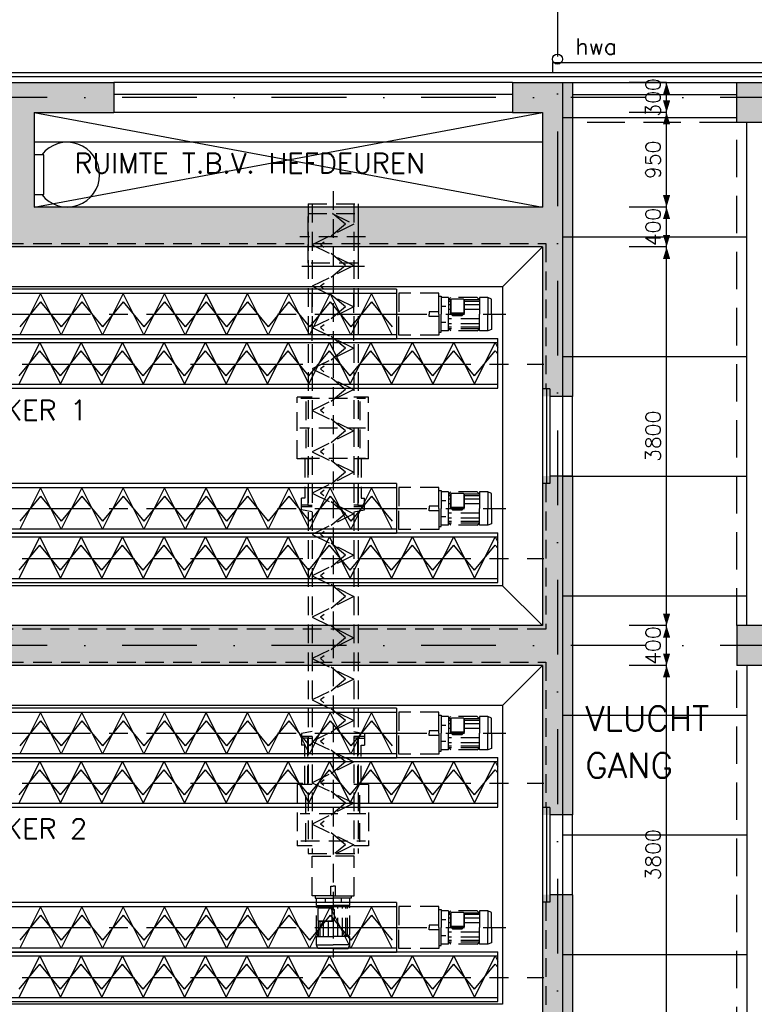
# Model space of a CAD drawing. Extents: x 10 to 84110, y 10 to 59410.
# Tile 14 of 16: x 55716 to 63084, y 31227 to 41107. Entities that reach past the tile are written whole.
import ezdxf
from ezdxf.enums import TextEntityAlignment as Align

# ---------------------------------------------------------------- set-up
doc = ezdxf.new("R2010")
doc.units = 0
doc.header["$LTSCALE"] = 60
doc.header["$MEASUREMENT"] = 0
for name, pattern in [('CENTER2', [28.125, 18.75, -3.125, 3.125, -3.125]), ('DASHDOT', [25, 12.5, -6.25, 0, -6.25]), ('HIDDEN', [9.375, 6.25, -3.125]), ('HIDDEN2', [4.6875, 3.125, -1.5625])]:
    doc.linetypes.add(name, pattern=pattern)
doc.layers.get('0').update_dxf_attribs({"linetype": 'CONTINUOUS'})
for name, color, linetype in [('BEKLEDINGBETON', 3, 'CONTINUOUS'), ('BETON', 8, 'CONTINUOUS'), ('CONSTR50', 1, 'CONTINUOUS'), ('KANAALPLAAT', 15, 'CONTINUOUS'), ('LAAG18', 3, 'CONTINUOUS'), ('LAAG25', 4, 'CONTINUOUS'), ('LAAG35', 7, 'CONTINUOUS'), ('MAAT15', 3, 'CONTINUOUS'), ('ME-CL', 8, 'CENTER2'), ('ME-HIDDEN', 8, 'HIDDEN2'), ('ME1', 8, 'CONTINUOUS'), ('ME1-HIDDEN', 8, 'HIDDEN2'), ('STRAMIEN', 3, 'DASHDOT'), ('TXT18', 3, 'CONTINUOUS')]:
    doc.layers.add(name, color=color, linetype=linetype)
doc.styles.add('ROMANS', font='romans')

# ---------------------------------------------------------------- blocks, each defined once
blk = doc.blocks.new('ZUDIMTUS')
at = {"color": 3}
blk.add_solid([(0, 0), (-800, -240), (-800, 240)], dxfattribs=at)

msp = doc.modelspace()

# ---------------------------------------------------------------- linework, layer by layer
at = {"layer": 'BEKLEDINGBETON', "linetype": 'HIDDEN2'}
for points in [[(50224.7, 37401.6), (50224.7, 38861.6), (60994.7, 38861.6), (60994.7, 37401.6)], [(60994.7, 36451.6), (60994.7, 34991.6), (50224.7, 34991.6), (50224.7, 36451.6)], [(50224.7, 33201.6), (50224.7, 34661.6), (60994.7, 34661.6), (60994.7, 33201.6)], [(60994.7, 32251.6), (60994.7, 30791.6), (50224.7, 30791.6), (50224.7, 32251.6)]]:
    msp.add_lwpolyline(points, dxfattribs=at)
at = {"layer": 'BETON'}
for points, const_width in [([(61109.7, 40476.6), (61109.7, 37326.6)], 300), ([(63109.7, 40076.6), (63109.7, 40476.6)], 400), ([(54559.7, 40326.6), (56659.7, 40326.6)], 300), ([(55609.7, 40176.6), (55609.7, 39226.6)], 500), ([(60659.7, 40326.6), (60959.7, 40326.6)], 300), ([(60959.7, 39026.6), (50259.7, 39026.6)], 400), ([(61109.7, 36526.6), (61109.7, 33126.6)], 300), ([(63109.7, 35026.6), (63109.7, 34626.6)], 400), ([(60959.7, 34826.6), (50259.7, 34826.6)], 400), ([(61109.7, 32326.6), (61109.7, 30426.6)], 300)]:
    msp.add_lwpolyline(points, dxfattribs=dict(at, const_width=const_width))
at = {"layer": 'CONSTR50'}
for p, q in [((54559.7, 40476.6), (56659.7, 40476.6)), ((56659.7, 40476.6), (56659.7, 40176.6)), ((60659.7, 40476.6), (60659.7, 40176.6)), ((60659.7, 40476.6), (61259.7, 40476.6)), ((61259.7, 40476.6), (61259.7, 37326.6)), ((62909.7, 40076.6), (62909.7, 40476.6)), ((62909.7, 40476.6), (63309.7, 40476.6)), ((55859.7, 40176.6), (55859.7, 39226.6)), ((55859.7, 40176.6), (56659.7, 40176.6)), ((60659.7, 40176.6), (60959.7, 40176.6)), ((60959.7, 40176.6), (60959.7, 39226.6)), ((63309.7, 40076.6), (62909.7, 40076.6)), ((60959.7, 39226.6), (55859.7, 39226.6)), ((60959.7, 38826.6), (50259.7, 38826.6)), ((60959.7, 38826.6), (60959.7, 35026.6)), ((61034.7, 37401.6), (60959.7, 37401.6)), ((60999.7, 37401.6), (60999.7, 36451.6)), ((61034.7, 37401.6), (61034.7, 36451.6)), ((61259.7, 37326.6), (61034.7, 37326.6)), ((61259.7, 36526.6), (61034.7, 36526.6)), ((61259.7, 36526.6), (61259.7, 33126.6)), ((61034.7, 36451.6), (60959.7, 36451.6)), ((60959.7, 35026.6), (50259.7, 35026.6)), ((62909.7, 35026.6), (62909.7, 34626.6)), ((63309.7, 35026.6), (62909.7, 35026.6)), ((60959.7, 34626.6), (50259.7, 34626.6)), ((60959.7, 34626.6), (60959.7, 30826.6)), ((63309.7, 34626.6), (62909.7, 34626.6)), ((61034.7, 33201.6), (60959.7, 33201.6)), ((60999.7, 33201.6), (60999.7, 32251.6)), ((61034.7, 33201.6), (61034.7, 32251.6)), ((61259.7, 33126.6), (61034.7, 33126.6)), ((61259.7, 32326.6), (61034.7, 32326.6)), ((61259.7, 32326.6), (61259.7, 30426.6)), ((61034.7, 32251.6), (60959.7, 32251.6))]:
    msp.add_line(p, q, dxfattribs=at)
at = {"layer": 'KANAALPLAAT'}
for p, q in [((61159.7, 40476.6), (61159.7, 18346.4)), ((61159.7, 40126.6), (62909.7, 40126.6)), ((63009.7, 35026.6), (63009.7, 40076.6)), ((61159.7, 38926.6), (63009.7, 38926.6)), ((61159.7, 37726.6), (63009.7, 37726.6)), ((61159.7, 36526.6), (63009.7, 36526.6)), ((61159.7, 35326.6), (63009.7, 35326.6)), ((63009.7, 34626.6), (63009.7, 24026.6)), ((61159.7, 34126.6), (63009.7, 34126.6)), ((61159.7, 32926.6), (63009.7, 32926.6)), ((61159.7, 31726.6), (63009.7, 31726.6))]:
    msp.add_line(p, q, dxfattribs=at)
at = {"layer": 'LAAG18'}
for p, q in [((61059.7, 40676.6), (65329.7, 40676.6)), ((42859.7, 40576.6), (63409.7, 40576.6)), ((42899.7, 40536.6), (63369.7, 40536.6)), ((61059.7, 40576.6), (65229.7, 40576.6)), ((55859.7, 40176.6), (60959.7, 39226.6)), ((55859.7, 39226.6), (60959.7, 40176.6)), ((60959.7, 39876.6), (55859.7, 39876.6))]:
    msp.add_line(p, q, dxfattribs=at)
at = {"layer": 'LAAG18', "linetype": 'HIDDEN'}
for p, q in [((62909.7, 40076.6), (61259.7, 40076.6)), ((62909.7, 35026.6), (62909.7, 40076.6)), ((62909.7, 30826.6), (62909.7, 34626.6))]:
    msp.add_line(p, q, dxfattribs=at)
at = {"layer": 'LAAG18'}
msp.add_circle((61109.7, 40711.6), 50, dxfattribs=at)
at = {"layer": 'LAAG25'}
for p, q in [((61059.7, 40676.6), (61059.7, 40576.6)), ((60659.7, 40176.6), (56659.7, 40176.6)), ((55959.7, 39751.6), (55859.7, 39751.6)), ((55959.7, 39351.6), (55959.7, 39751.6)), ((55859.7, 39351.6), (55959.7, 39351.6)), ((60959.7, 38826.6), (60559.7, 38426.6)), ((60559.7, 38426.6), (50659.7, 38426.6)), ((60559.7, 38426.6), (60559.7, 35426.6)), ((60559.7, 35426.6), (50659.7, 35426.6)), ((60559.7, 35426.6), (60959.7, 35026.6)), ((60959.7, 34626.6), (60559.7, 34226.6)), ((60559.7, 34226.6), (50659.7, 34226.6)), ((60559.7, 34226.6), (60559.7, 31226.6)), ((60559.7, 31226.6), (50659.7, 31226.6))]:
    msp.add_line(p, q, dxfattribs=at)
msp.add_arc((56193.3, 39551.6), 325, 217.97987, 142.02013, dxfattribs=at)
at = {"layer": 'LAAG35'}
for p, q in [((60659.7, 40476.6), (56659.7, 40476.6)), ((61259.7, 40476.6), (62909.7, 40476.6)), ((60659.7, 40356.6), (56659.7, 40356.6)), ((61259.7, 40356.6), (62909.7, 40356.6)), ((61259.7, 36526.6), (61259.7, 37326.6)), ((61259.7, 32326.6), (61259.7, 33126.6))]:
    msp.add_line(p, q, dxfattribs=at)
at = {"layer": 'MAAT15'}
for p, q in [((62204.5, 40476.6), (61829.5, 40476.6)), ((62204.5, 40176.6), (62204.5, 40476.6)), ((62204.5, 40176.6), (61829.5, 40176.6)), ((62204.5, 39226.6), (62204.5, 40176.6)), ((62204.5, 39226.6), (61829.5, 39226.6)), ((62204.5, 38826.6), (62204.5, 39226.6)), ((62204.5, 38826.6), (61829.5, 38826.6)), ((62204.5, 35026.6), (62204.5, 38826.6)), ((62204.5, 35026.6), (61829.5, 35026.6)), ((62204.5, 34626.6), (62204.5, 35026.6)), ((62204.5, 34626.6), (61829.5, 34626.6)), ((62204.5, 30826.6), (62204.5, 34626.6))]:
    msp.add_line(p, q, dxfattribs=at)
at = {"layer": 'ME-CL', "linetype": 'CENTER2'}
msp.add_line((58545.5, 38632.6), (59173.9, 38632.6), dxfattribs=at)
at = {"layer": 'ME-CL'}
for p, q in [((50239, 38151.6), (60591.9, 38151.6)), ((50679.9, 37651.6), (60972.9, 37651.6)), ((50239, 36201.6), (60591.9, 36201.6)), ((50679.9, 35701.6), (60972.9, 35701.6)), ((50239, 33947.1), (60591.9, 33947.1)), ((50679.9, 33447.1), (60972.9, 33447.1)), ((50239, 31997.1), (60591.9, 31997.1)), ((50679.9, 31497.1), (60972.9, 31497.1))]:
    msp.add_line(p, q, dxfattribs=at)
at = {"layer": 'ME-HIDDEN'}
for p, q in [((58859.7, 39387), (58859.7, 31696.5)), ((58609.7, 39258), (59109.7, 39258)), ((58609.7, 39258), (58609.7, 32739)), ((58651.2, 39258), (58651.2, 32739)), ((59068.2, 39258), (59068.2, 32739)), ((59109.7, 39258), (59109.7, 32739)), ((58851.3, 39163.3), (59068.2, 39055.8)), ((58985.1, 39055.8), (58854.6, 39163.3)), ((59068.2, 39055.8), (58651.2, 38847.3)), ((58985.1, 39055.8), (58734.2, 38847.3)), ((59184.7, 38928.7), (58524.7, 38928.7)), ((58651.2, 38847.3), (59068.2, 38640.6)), ((58985.1, 38640.6), (58734.2, 38847.3)), ((59068.2, 38640.6), (58651.2, 38432.2)), ((58985.1, 38640.6), (58734.2, 38432.2)), ((58651.2, 38432.2), (59068.2, 38225.5)), ((58651.2, 37883.3), (58651.2, 38383.3)), ((58985.1, 38225.5), (58734.2, 38432.2)), ((59068.2, 37883.3), (59068.2, 38383.3)), ((59068.2, 38225.5), (58651.2, 38017)), ((58985.1, 38225.5), (58734.2, 38017)), ((58651.2, 38017), (59068.2, 37810.3)), ((58985.1, 37810.3), (58734.2, 38017)), ((59068.2, 37810.3), (58651.2, 37601.9)), ((58985.1, 37810.3), (58734.2, 37601.9)), ((58651.2, 37601.9), (59068.2, 37395.2)), ((58985.1, 37395.2), (58734.2, 37601.9)), ((59068.2, 37395.2), (58651.2, 37186.7)), ((58985.1, 37395.2), (58734.2, 37186.7)), ((58649.4, 37317.6), (58499.4, 37317.6)), ((58499.4, 36701), (58499.4, 37317.6)), ((58534.7, 37308.7), (59184.7, 37308.7)), ((58586.9, 37274.7), (58586.9, 36774.7)), ((59216.1, 37317.6), (59066.1, 37317.6)), ((59128.6, 37274.7), (59128.6, 36774.7)), ((59216.1, 36701), (59216.1, 37317.6)), ((58651.2, 37186.7), (59068.2, 36980)), ((58985.1, 36980), (58734.2, 37186.7)), ((59184.7, 37008.7), (58524.7, 37008.7)), ((59068.2, 36980), (58651.2, 36771.6)), ((58985.1, 36980), (58734.2, 36771.6)), ((58651.2, 36771.6), (59068.2, 36564.9)), ((58985.1, 36564.9), (58734.2, 36771.6)), ((58607.8, 36701), (58499.4, 36701)), ((58534.7, 36708.7), (59184.7, 36708.7)), ((58575.8, 36701), (58575.8, 36305.1)), ((58649.4, 36701), (58607.8, 36701)), ((58607.8, 36701), (58607.8, 36235.7)), ((59107.8, 36701), (59066.1, 36701)), ((59107.8, 36701), (59107.8, 36235.7)), ((59216.1, 36701), (59107.8, 36701)), ((59139.7, 36701), (59139.7, 36305.1)), ((59068.2, 36564.9), (58651.2, 36356.4)), ((58985.1, 36564.9), (58734.2, 36356.4)), ((58575.8, 36305.1), (58541.1, 36305.1)), ((58541.1, 36188.5), (58541.1, 36305.1)), ((58651.2, 36356.4), (59068.2, 36149.7)), ((58985.1, 36149.7), (58734.2, 36356.4)), ((59139.7, 36305.1), (59174.4, 36305.1)), ((59174.4, 36188.5), (59174.4, 36305.1)), ((58607.8, 36235.7), (58541.1, 36235.7)), ((58649.4, 36217.6), (58541.1, 36217.6)), ((58649.4, 36167.2), (58541.1, 36188.5)), ((58607.8, 36235.7), (58649.4, 36235.7)), ((59107.8, 36235.7), (59066.1, 36235.7)), ((59174.4, 36217.6), (59066.1, 36217.6)), ((59066.1, 36167.2), (59174.4, 36188.5)), ((59107.8, 36235.7), (59174.4, 36235.7)), ((59068.2, 36149.7), (58651.2, 35941.3)), ((58985.1, 36149.7), (58734.2, 35941.3)), ((58651.2, 35941.3), (59068.2, 35734.6)), ((58985.1, 35734.6), (58734.2, 35941.3)), ((59068.2, 35734.6), (58651.2, 35526.1)), ((58985.1, 35734.6), (58734.2, 35526.1)), ((58651.2, 35526.1), (59068.2, 35319.4)), ((58985.1, 35319.4), (58734.2, 35526.1)), ((59068.2, 35319.4), (58651.2, 35111)), ((58985.1, 35319.4), (58734.2, 35111)), ((58651.2, 35111), (59068.2, 34904.3)), ((58985.1, 34904.3), (58734.2, 35111)), ((59068.2, 34904.3), (58651.2, 34695.8)), ((58985.1, 34904.3), (58734.2, 34695.8)), ((58651.2, 34695.8), (59068.2, 34489.1)), ((58985.1, 34489.1), (58734.2, 34695.8)), ((59068.2, 34489.1), (58651.2, 34280.7)), ((58985.1, 34489.1), (58734.2, 34280.7)), ((58651.2, 34280.7), (59068.2, 34074)), ((58985.1, 34074), (58734.2, 34280.7)), ((59068.2, 34074), (58651.2, 33865.5)), ((58985.1, 34074), (58734.2, 33865.5)), ((58649.4, 33965.7), (58541.1, 33944.4)), ((58541.1, 33944.4), (58541.1, 33827.8)), ((58649.4, 33915.3), (58541.1, 33915.3)), ((58607.8, 33897.2), (58541.1, 33897.2)), ((58607.8, 33431.9), (58607.8, 33897.2)), ((58607.8, 33897.2), (58649.4, 33897.2)), ((59066.1, 33965.7), (59174.4, 33944.4)), ((59174.4, 33915.3), (59066.1, 33915.3)), ((59107.8, 33897.2), (59066.1, 33897.2)), ((59107.8, 33431.9), (59107.8, 33897.2)), ((59107.8, 33897.2), (59174.4, 33897.2)), ((59174.4, 33944.4), (59174.4, 33827.8)), ((58575.8, 33827.8), (58541.1, 33827.8)), ((58575.8, 33431.9), (58575.8, 33827.8)), ((58651.2, 33865.5), (59068.2, 33658.8)), ((58985.1, 33658.8), (58734.2, 33865.5)), ((59139.7, 33431.9), (59139.7, 33827.8)), ((59139.7, 33827.8), (59174.4, 33827.8)), ((59068.2, 33658.8), (58651.2, 33450.4)), ((58985.1, 33658.8), (58734.2, 33450.4)), ((58499.4, 33431.9), (58499.4, 32815.3)), ((58607.8, 33431.9), (58499.4, 33431.9)), ((58649.4, 33431.9), (58607.8, 33431.9)), ((58651.2, 33450.4), (59068.2, 33243.7)), ((58985.1, 33243.7), (58734.2, 33450.4)), ((59107.8, 33431.9), (59066.1, 33431.9)), ((59216.1, 33431.9), (59107.8, 33431.9)), ((59216.1, 33431.9), (59216.1, 32815.3)), ((58586.9, 32858.2), (58586.9, 33358.2)), ((59128.6, 32858.2), (59128.6, 33358.2)), ((59068.2, 33243.7), (58651.2, 33035.2)), ((58985.1, 33243.7), (58734.2, 33035.2)), ((59189.7, 33136.5), (58529.7, 33136.5)), ((58651.2, 33035.2), (59068.2, 32828.5)), ((58985.1, 32828.5), (58734.2, 33035.2)), ((58649.4, 32815.3), (58499.4, 32815.3)), ((58534.7, 32866.6), (59184.7, 32866.6)), ((58985.1, 32828.5), (58877.4, 32739)), ((59068.2, 32828.5), (58889.1, 32739)), ((59216.1, 32815.3), (59066.1, 32815.3)), ((58609.7, 32739), (59109.7, 32739)), ((58648.9, 32314.4), (58648.9, 32714.4)), ((58648.9, 32714.4), (58859.7, 32714.4)), ((59070.5, 32714.4), (58859.7, 32714.4)), ((59070.5, 32314.4), (59070.5, 32714.4)), ((58679.7, 32314.4), (58648.9, 32314.4)), ((59039.7, 32314.4), (59070.5, 32314.4)), ((58691.7, 32217), (58859.7, 32217)), ((58691.7, 32194.5), (58714.1, 32217)), ((58714.1, 32194.3), (58714.1, 32217)), ((58730.6, 32195.4), (58730.6, 32217)), ((58764.3, 32195.4), (58764.3, 32217)), ((58778.9, 32290.4), (58778.9, 32243.3)), ((58813.6, 32195.4), (58813.6, 32217)), ((59027.7, 32217), (58859.7, 32217)), ((58905.8, 31907.7), (58905.8, 32217)), ((58940.5, 32290.4), (58940.5, 32243.3)), ((58955.1, 31907.7), (58955.1, 32217)), ((58988.8, 31907.7), (58988.8, 32217)), ((59005.3, 31907.7), (59005.3, 32217)), ((59027.7, 32194.5), (59005.3, 32217)), ((58691.7, 31930.1), (58691.7, 32194.5)), ((58715.3, 32195.4), (58705, 32185.2)), ((58705, 32185.2), (58705, 32071.6)), ((58849.9, 32191.4), (58711.3, 32191.4)), ((58852.5, 32195.4), (58715.3, 32195.4)), ((58849.9, 32065.4), (58849.9, 32191.4)), ((58852.5, 32195.4), (58874.9, 32173)), ((58874.9, 32083.8), (58874.9, 32173)), ((59027.7, 31930.1), (59027.7, 32194.5)), ((58715.3, 32061.3), (58705, 32071.6)), ((58711.3, 32065.4), (58849.9, 32065.4)), ((58714.1, 31907.7), (58714.1, 32062.5)), ((58715.3, 32061.3), (58852.5, 32061.3)), ((58730.6, 31907.7), (58730.6, 32061.3)), ((58764.3, 31907.7), (58764.3, 32061.3)), ((58813.6, 31907.7), (58813.6, 32061.3)), ((58852.5, 32061.3), (58874.9, 32083.8)), ((58691.7, 31930.1), (58714.1, 31907.7)), ((59027.7, 31930.1), (59005.3, 31907.7)), ((58691.7, 31907.7), (58859.7, 31907.7)), ((58691.7, 31823.3), (58859.7, 31823.3)), ((59027.7, 31907.7), (58859.7, 31907.7)), ((59027.7, 31823.3), (58859.7, 31823.3))]:
    msp.add_line(p, q, dxfattribs=at)
msp.add_lwpolyline([(58609.7, 38663.3), (58609.7, 39163.3), (59109.7, 39163.3), (59109.7, 38663.3)], close=True, dxfattribs=at)
for points in [[(58836.9, 32314.4), (58836.9, 32411.6), (58859.7, 32411.6)], [(58882.5, 32314.4), (58882.5, 32411.6), (58859.7, 32411.6)], [(58859.7, 32314.4), (58679.7, 32314.4), (58679.7, 32290.4), (58859.7, 32290.4)], [(58859.7, 32314.4), (59039.7, 32314.4), (59039.7, 32290.4), (58859.7, 32290.4)], [(58691.7, 32217), (58691.7, 32290.4)], [(59027.7, 32217), (59027.7, 32290.4)], [(58859.7, 31786.4), (58707.4, 31786.4), (58691.7, 31823.3), (58691.7, 31907.7)], [(58859.7, 31786.4), (59012, 31786.4), (59027.7, 31823.3), (59027.7, 31907.7)]]:
    msp.add_lwpolyline(points, dxfattribs=at)
at = {"layer": 'ME1'}
for p, q in [((59496, 38401.6), (50714, 38401.6)), ((59496, 38360.1), (50714, 38360.1)), ((55924.7, 38360.1), (55716.3, 37943.1)), ((56131.4, 37943.1), (55924.7, 38360.1)), ((56339.9, 38360.1), (56131.4, 37943.1)), ((56546.6, 37943.1), (56339.9, 38360.1)), ((56755, 38360.1), (56546.6, 37943.1)), ((56961.7, 37943.1), (56755, 38360.1)), ((57170.2, 38360.1), (56961.7, 37943.1)), ((57376.9, 37943.1), (57170.2, 38360.1)), ((57585.3, 38360.1), (57376.9, 37943.1)), ((57792, 37943.1), (57585.3, 38360.1)), ((58000.5, 38360.1), (57792, 37943.1)), ((58207.2, 37943.1), (58000.5, 38360.1)), ((58415.6, 38360.1), (58207.2, 37943.1)), ((58622.3, 37943.1), (58415.6, 38360.1)), ((58830.8, 38360.1), (58622.3, 37943.1)), ((59037.5, 37943.1), (58830.8, 38360.1)), ((59245.9, 38360.1), (59037.5, 37943.1)), ((59452.6, 37943.1), (59245.9, 38360.1)), ((59496, 38401.6), (59496, 37901.6)), ((55924.7, 38277), (55716.3, 38026.2)), ((55924.7, 38277), (56131.4, 38026.2)), ((56339.9, 38277), (56131.4, 38026.2)), ((56339.9, 38277), (56546.6, 38026.2)), ((56755, 38277), (56546.6, 38026.2)), ((56755, 38277), (56961.7, 38026.2)), ((57170.2, 38277), (56961.7, 38026.2)), ((57170.2, 38277), (57376.9, 38026.2)), ((57585.3, 38277), (57376.9, 38026.2)), ((57585.3, 38277), (57792, 38026.2)), ((58000.5, 38277), (57792, 38026.2)), ((58000.5, 38277), (58207.2, 38026.2)), ((58415.6, 38277), (58207.2, 38026.2)), ((58415.6, 38277), (58622.3, 38026.2)), ((58830.8, 38277), (58622.3, 38026.2)), ((58830.8, 38277), (59037.5, 38026.2)), ((59245.9, 38277), (59037.5, 38026.2)), ((59245.9, 38277), (59452.6, 38026.2)), ((59496, 37943.1), (50714, 37943.1)), ((59496, 37901.6), (50714, 37901.6)), ((51723.4, 37908.1), (60510.5, 37908.1)), ((51723.4, 37866.6), (60510.5, 37866.6)), ((55709.8, 37449.6), (55918.3, 37866.6)), ((55918.3, 37866.6), (56124.9, 37449.6)), ((56124.9, 37449.6), (56333.4, 37866.6)), ((56333.4, 37866.6), (56540.1, 37449.6)), ((56540.1, 37449.6), (56748.6, 37866.6)), ((56748.6, 37866.6), (56955.2, 37449.6)), ((56955.2, 37449.6), (57163.7, 37866.6)), ((57163.7, 37866.6), (57370.4, 37449.6)), ((57370.4, 37449.6), (57578.9, 37866.6)), ((57578.9, 37866.6), (57785.5, 37449.6)), ((57785.5, 37449.6), (57994, 37866.6)), ((57994, 37866.6), (58200.7, 37449.6)), ((58200.7, 37449.6), (58409.2, 37866.6)), ((58409.2, 37866.6), (58615.8, 37449.6)), ((58615.8, 37449.6), (58824.3, 37866.6)), ((58824.3, 37866.6), (59031, 37449.6)), ((59031, 37449.6), (59239.5, 37866.6)), ((59239.5, 37866.6), (59446.1, 37449.6)), ((59446.1, 37449.6), (59654.6, 37866.6)), ((59654.6, 37866.6), (59861.3, 37449.6)), ((59861.3, 37449.6), (60069.8, 37866.6)), ((60069.8, 37866.6), (60276.4, 37449.6)), ((60276.4, 37449.6), (60484.9, 37866.6)), ((60484.9, 37866.6), (60510.5, 37814.9)), ((60510.5, 37408.1), (60510.5, 37908.1)), ((55709.8, 37532.7), (55918.3, 37783.6)), ((56124.9, 37532.7), (55918.3, 37783.6)), ((56124.9, 37532.7), (56333.4, 37783.6)), ((56540.1, 37532.7), (56333.4, 37783.6)), ((56540.1, 37532.7), (56748.6, 37783.6)), ((56955.2, 37532.7), (56748.6, 37783.6)), ((56955.2, 37532.7), (57163.7, 37783.6)), ((57370.4, 37532.7), (57163.7, 37783.6)), ((57370.4, 37532.7), (57578.9, 37783.6)), ((57785.5, 37532.7), (57578.9, 37783.6)), ((57785.5, 37532.7), (57994, 37783.6)), ((58200.7, 37532.7), (57994, 37783.6)), ((58200.7, 37532.7), (58409.2, 37783.6)), ((58615.8, 37532.7), (58409.2, 37783.6)), ((58615.8, 37532.7), (58824.3, 37783.6)), ((59031, 37532.7), (58824.3, 37783.6)), ((59031, 37532.7), (59239.5, 37783.6)), ((59446.1, 37532.7), (59239.5, 37783.6)), ((59446.1, 37532.7), (59654.6, 37783.6)), ((59861.3, 37532.7), (59654.6, 37783.6)), ((59861.3, 37532.7), (60069.8, 37783.6)), ((60276.4, 37532.7), (60069.8, 37783.6)), ((60276.4, 37532.7), (60484.9, 37783.6)), ((60510.5, 37752.5), (60484.9, 37783.6)), ((51723.4, 37449.6), (60510.5, 37449.6)), ((51723.4, 37408.1), (60510.5, 37408.1)), ((59496, 36451.6), (50714, 36451.6)), ((59496, 36410.1), (50714, 36410.1)), ((55924.7, 36410.1), (55716.3, 35993.1)), ((56131.4, 35993.1), (55924.7, 36410.1)), ((56339.9, 36410.1), (56131.4, 35993.1)), ((56546.6, 35993.1), (56339.9, 36410.1)), ((56755, 36410.1), (56546.6, 35993.1)), ((56961.7, 35993.1), (56755, 36410.1)), ((57170.2, 36410.1), (56961.7, 35993.1)), ((57376.9, 35993.1), (57170.2, 36410.1)), ((57585.3, 36410.1), (57376.9, 35993.1)), ((57792, 35993.1), (57585.3, 36410.1)), ((58000.5, 36410.1), (57792, 35993.1)), ((58207.2, 35993.1), (58000.5, 36410.1)), ((58415.6, 36410.1), (58207.2, 35993.1)), ((58622.3, 35993.1), (58415.6, 36410.1)), ((58830.8, 36410.1), (58622.3, 35993.1)), ((59037.5, 35993.1), (58830.8, 36410.1)), ((59245.9, 36410.1), (59037.5, 35993.1)), ((59452.6, 35993.1), (59245.9, 36410.1)), ((59496, 36451.6), (59496, 35951.6)), ((55924.7, 36327), (55716.3, 36076.2)), ((55924.7, 36327), (56131.4, 36076.2)), ((56339.9, 36327), (56131.4, 36076.2)), ((56339.9, 36327), (56546.6, 36076.2)), ((56755, 36327), (56546.6, 36076.2)), ((56755, 36327), (56961.7, 36076.2)), ((57170.2, 36327), (56961.7, 36076.2)), ((57170.2, 36327), (57376.9, 36076.2)), ((57585.3, 36327), (57376.9, 36076.2)), ((57585.3, 36327), (57792, 36076.2)), ((58000.5, 36327), (57792, 36076.2)), ((58000.5, 36327), (58207.2, 36076.2)), ((58415.6, 36327), (58207.2, 36076.2)), ((58415.6, 36327), (58622.3, 36076.2)), ((58830.8, 36327), (58622.3, 36076.2)), ((58830.8, 36327), (59037.5, 36076.2)), ((59245.9, 36327), (59037.5, 36076.2)), ((59245.9, 36327), (59452.6, 36076.2)), ((59496, 35993.1), (50714, 35993.1)), ((59496, 35951.6), (50714, 35951.6)), ((51723.4, 35958.1), (60510.5, 35958.1)), ((51723.4, 35916.6), (60510.5, 35916.6)), ((55709.8, 35499.6), (55918.3, 35916.6)), ((55918.3, 35916.6), (56124.9, 35499.6)), ((56124.9, 35499.6), (56333.4, 35916.6)), ((56333.4, 35916.6), (56540.1, 35499.6)), ((56540.1, 35499.6), (56748.6, 35916.6)), ((56748.6, 35916.6), (56955.2, 35499.6)), ((56955.2, 35499.6), (57163.7, 35916.6)), ((57163.7, 35916.6), (57370.4, 35499.6)), ((57370.4, 35499.6), (57578.9, 35916.6)), ((57578.9, 35916.6), (57785.5, 35499.6)), ((57785.5, 35499.6), (57994, 35916.6)), ((57994, 35916.6), (58200.7, 35499.6)), ((58200.7, 35499.6), (58409.2, 35916.6)), ((58409.2, 35916.6), (58615.8, 35499.6)), ((58615.8, 35499.6), (58824.3, 35916.6)), ((58824.3, 35916.6), (59031, 35499.6)), ((59031, 35499.6), (59239.5, 35916.6)), ((59239.5, 35916.6), (59446.1, 35499.6)), ((59446.1, 35499.6), (59654.6, 35916.6)), ((59654.6, 35916.6), (59861.3, 35499.6)), ((59861.3, 35499.6), (60069.8, 35916.6)), ((60069.8, 35916.6), (60276.4, 35499.6)), ((60276.4, 35499.6), (60484.9, 35916.6)), ((60484.9, 35916.6), (60510.5, 35864.9)), ((60510.5, 35458.1), (60510.5, 35958.1)), ((55709.8, 35582.7), (55918.3, 35833.6)), ((56124.9, 35582.7), (55918.3, 35833.6)), ((56124.9, 35582.7), (56333.4, 35833.6)), ((56540.1, 35582.7), (56333.4, 35833.6)), ((56540.1, 35582.7), (56748.6, 35833.6)), ((56955.2, 35582.7), (56748.6, 35833.6)), ((56955.2, 35582.7), (57163.7, 35833.6)), ((57370.4, 35582.7), (57163.7, 35833.6)), ((57370.4, 35582.7), (57578.9, 35833.6)), ((57785.5, 35582.7), (57578.9, 35833.6)), ((57785.5, 35582.7), (57994, 35833.6)), ((58200.7, 35582.7), (57994, 35833.6)), ((58200.7, 35582.7), (58409.2, 35833.6)), ((58615.8, 35582.7), (58409.2, 35833.6)), ((58615.8, 35582.7), (58824.3, 35833.6)), ((59031, 35582.7), (58824.3, 35833.6)), ((59031, 35582.7), (59239.5, 35833.6)), ((59446.1, 35582.7), (59239.5, 35833.6)), ((59446.1, 35582.7), (59654.6, 35833.6)), ((59861.3, 35582.7), (59654.6, 35833.6)), ((59861.3, 35582.7), (60069.8, 35833.6)), ((60276.4, 35582.7), (60069.8, 35833.6)), ((60276.4, 35582.7), (60484.9, 35833.6)), ((60510.5, 35802.5), (60484.9, 35833.6)), ((51723.4, 35499.6), (60510.5, 35499.6)), ((51723.4, 35458.1), (60510.5, 35458.1)), ((59496, 34197.1), (50724.2, 34197.1)), ((59496, 34197.1), (59496, 33697.1)), ((59496, 34155.6), (50724.2, 34155.6)), ((55924.7, 34155.6), (55716.3, 33738.6)), ((56131.4, 33738.6), (55924.7, 34155.6)), ((56339.9, 34155.6), (56131.4, 33738.6)), ((56546.6, 33738.6), (56339.9, 34155.6)), ((56755, 34155.6), (56546.6, 33738.6)), ((56961.7, 33738.6), (56755, 34155.6)), ((57170.2, 34155.6), (56961.7, 33738.6)), ((57376.9, 33738.6), (57170.2, 34155.6)), ((57585.3, 34155.6), (57376.9, 33738.6)), ((57792, 33738.6), (57585.3, 34155.6)), ((58000.5, 34155.6), (57792, 33738.6)), ((58207.2, 33738.6), (58000.5, 34155.6)), ((58415.6, 34155.6), (58207.2, 33738.6)), ((58622.3, 33738.6), (58415.6, 34155.6)), ((58830.8, 34155.6), (58622.3, 33738.6)), ((59037.5, 33738.6), (58830.8, 34155.6)), ((59245.9, 34155.6), (59037.5, 33738.6)), ((59452.6, 33738.6), (59245.9, 34155.6)), ((55924.7, 34072.5), (55716.3, 33821.6)), ((55924.7, 34072.5), (56131.4, 33821.6)), ((56339.9, 34072.5), (56131.4, 33821.6)), ((56339.9, 34072.5), (56546.6, 33821.6)), ((56755, 34072.5), (56546.6, 33821.6)), ((56755, 34072.5), (56961.7, 33821.6)), ((57170.2, 34072.5), (56961.7, 33821.6)), ((57170.2, 34072.5), (57376.9, 33821.6)), ((57585.3, 34072.5), (57376.9, 33821.6)), ((57585.3, 34072.5), (57792, 33821.6)), ((58000.5, 34072.5), (57792, 33821.6)), ((58000.5, 34072.5), (58207.2, 33821.6)), ((58415.6, 34072.5), (58207.2, 33821.6)), ((58415.6, 34072.5), (58622.3, 33821.6)), ((58830.8, 34072.5), (58622.3, 33821.6)), ((58830.8, 34072.5), (59037.5, 33821.6)), ((59245.9, 34072.5), (59037.5, 33821.6)), ((59245.9, 34072.5), (59452.6, 33821.6)), ((59496, 33738.6), (50724.2, 33738.6)), ((59496, 33697.1), (50724.2, 33697.1)), ((51723.4, 33703.6), (60510.5, 33703.6)), ((60510.5, 33203.6), (60510.5, 33703.6)), ((51723.4, 33662.1), (60510.5, 33662.1)), ((55709.8, 33245.1), (55918.3, 33662.1)), ((55918.3, 33662.1), (56124.9, 33245.1)), ((56124.9, 33245.1), (56333.4, 33662.1)), ((56333.4, 33662.1), (56540.1, 33245.1)), ((56540.1, 33245.1), (56748.6, 33662.1)), ((56748.6, 33662.1), (56955.2, 33245.1)), ((56955.2, 33245.1), (57163.7, 33662.1)), ((57163.7, 33662.1), (57370.4, 33245.1)), ((57370.4, 33245.1), (57578.9, 33662.1)), ((57578.9, 33662.1), (57785.5, 33245.1)), ((57785.5, 33245.1), (57994, 33662.1)), ((57994, 33662.1), (58200.7, 33245.1)), ((58200.7, 33245.1), (58409.2, 33662.1)), ((58409.2, 33662.1), (58615.8, 33245.1)), ((58615.8, 33245.1), (58824.3, 33662.1)), ((58824.3, 33662.1), (59031, 33245.1)), ((59031, 33245.1), (59239.5, 33662.1)), ((59239.5, 33662.1), (59446.1, 33245.1)), ((59446.1, 33245.1), (59654.6, 33662.1)), ((59654.6, 33662.1), (59861.3, 33245.1)), ((59861.3, 33245.1), (60069.8, 33662.1)), ((60069.8, 33662.1), (60276.4, 33245.1)), ((60276.4, 33245.1), (60484.9, 33662.1)), ((60484.9, 33662.1), (60510.5, 33610.4)), ((55709.8, 33328.1), (55918.3, 33579)), ((56124.9, 33328.1), (55918.3, 33579)), ((56124.9, 33328.1), (56333.4, 33579)), ((56540.1, 33328.1), (56333.4, 33579)), ((56540.1, 33328.1), (56748.6, 33579)), ((56955.2, 33328.1), (56748.6, 33579)), ((56955.2, 33328.1), (57163.7, 33579)), ((57370.4, 33328.1), (57163.7, 33579)), ((57370.4, 33328.1), (57578.9, 33579)), ((57785.5, 33328.1), (57578.9, 33579)), ((57785.5, 33328.1), (57994, 33579)), ((58200.7, 33328.1), (57994, 33579)), ((58200.7, 33328.1), (58409.2, 33579)), ((58615.8, 33328.1), (58409.2, 33579)), ((58615.8, 33328.1), (58824.3, 33579)), ((59031, 33328.1), (58824.3, 33579)), ((59031, 33328.1), (59239.5, 33579)), ((59446.1, 33328.1), (59239.5, 33579)), ((59446.1, 33328.1), (59654.6, 33579)), ((59861.3, 33328.1), (59654.6, 33579)), ((59861.3, 33328.1), (60069.8, 33579)), ((60276.4, 33328.1), (60069.8, 33579)), ((60276.4, 33328.1), (60484.9, 33579)), ((60510.5, 33547.9), (60484.9, 33579)), ((51723.4, 33245.1), (60510.5, 33245.1)), ((51723.4, 33203.6), (60510.5, 33203.6)), ((59496, 32247.1), (50724.2, 32247.1)), ((59496, 32247.1), (59496, 31747.1)), ((59496, 32205.6), (50724.2, 32205.6)), ((55924.7, 32205.6), (55716.3, 31788.6)), ((55924.7, 32122.5), (55716.3, 31871.6)), ((56131.4, 31788.6), (55924.7, 32205.6)), ((55924.7, 32122.5), (56131.4, 31871.6)), ((56339.9, 32205.6), (56131.4, 31788.6)), ((56339.9, 32122.5), (56131.4, 31871.6)), ((56546.6, 31788.6), (56339.9, 32205.6)), ((56339.9, 32122.5), (56546.6, 31871.6)), ((56755, 32205.6), (56546.6, 31788.6)), ((56755, 32122.5), (56546.6, 31871.6)), ((56961.7, 31788.6), (56755, 32205.6)), ((56755, 32122.5), (56961.7, 31871.6)), ((57170.2, 32205.6), (56961.7, 31788.6)), ((57170.2, 32122.5), (56961.7, 31871.6)), ((57376.9, 31788.6), (57170.2, 32205.6)), ((57170.2, 32122.5), (57376.9, 31871.6)), ((57585.3, 32205.6), (57376.9, 31788.6)), ((57585.3, 32122.5), (57376.9, 31871.6)), ((57792, 31788.6), (57585.3, 32205.6)), ((57585.3, 32122.5), (57792, 31871.6)), ((58000.5, 32205.6), (57792, 31788.6)), ((58000.5, 32122.5), (57792, 31871.6)), ((58207.2, 31788.6), (58000.5, 32205.6)), ((58000.5, 32122.5), (58207.2, 31871.6)), ((58415.6, 32205.6), (58207.2, 31788.6)), ((58415.6, 32122.5), (58207.2, 31871.6)), ((58622.3, 31788.6), (58415.6, 32205.6)), ((58415.6, 32122.5), (58622.3, 31871.6)), ((58830.8, 32205.6), (58622.3, 31788.6)), ((58830.8, 32122.5), (58622.3, 31871.6)), ((59037.5, 31788.6), (58830.8, 32205.6)), ((58830.8, 32122.5), (59037.5, 31871.6)), ((59245.9, 32205.6), (59037.5, 31788.6)), ((59245.9, 32122.5), (59037.5, 31871.6)), ((59452.6, 31788.6), (59245.9, 32205.6)), ((59245.9, 32122.5), (59452.6, 31871.6)), ((59496, 31788.6), (50724.2, 31788.6)), ((59496, 31747.1), (50724.2, 31747.1)), ((51723.4, 31753.6), (60510.5, 31753.6)), ((60510.5, 31253.6), (60510.5, 31753.6)), ((51723.4, 31712.1), (60510.5, 31712.1)), ((55709.8, 31295.1), (55918.3, 31712.1)), ((55709.8, 31378.1), (55918.3, 31629)), ((55918.3, 31712.1), (56124.9, 31295.1)), ((56124.9, 31378.1), (55918.3, 31629)), ((56124.9, 31295.1), (56333.4, 31712.1)), ((56124.9, 31378.1), (56333.4, 31629)), ((56333.4, 31712.1), (56540.1, 31295.1)), ((56540.1, 31378.1), (56333.4, 31629)), ((56540.1, 31295.1), (56748.6, 31712.1)), ((56540.1, 31378.1), (56748.6, 31629)), ((56748.6, 31712.1), (56955.2, 31295.1)), ((56955.2, 31378.1), (56748.6, 31629)), ((56955.2, 31295.1), (57163.7, 31712.1)), ((56955.2, 31378.1), (57163.7, 31629)), ((57163.7, 31712.1), (57370.4, 31295.1)), ((57370.4, 31378.1), (57163.7, 31629)), ((57370.4, 31295.1), (57578.9, 31712.1)), ((57370.4, 31378.1), (57578.9, 31629)), ((57578.9, 31712.1), (57785.5, 31295.1)), ((57785.5, 31378.1), (57578.9, 31629)), ((57785.5, 31295.1), (57994, 31712.1)), ((57785.5, 31378.1), (57994, 31629)), ((57994, 31712.1), (58200.7, 31295.1)), ((58200.7, 31378.1), (57994, 31629)), ((58200.7, 31295.1), (58409.2, 31712.1)), ((58200.7, 31378.1), (58409.2, 31629)), ((58409.2, 31712.1), (58615.8, 31295.1)), ((58615.8, 31378.1), (58409.2, 31629)), ((58615.8, 31295.1), (58824.3, 31712.1)), ((58615.8, 31378.1), (58824.3, 31629)), ((58824.3, 31712.1), (59031, 31295.1)), ((59031, 31378.1), (58824.3, 31629)), ((59031, 31295.1), (59239.5, 31712.1)), ((59031, 31378.1), (59239.5, 31629)), ((59239.5, 31712.1), (59446.1, 31295.1)), ((59446.1, 31378.1), (59239.5, 31629)), ((59446.1, 31295.1), (59654.6, 31712.1)), ((59446.1, 31378.1), (59654.6, 31629)), ((59654.6, 31712.1), (59861.3, 31295.1)), ((59861.3, 31378.1), (59654.6, 31629)), ((59861.3, 31295.1), (60069.8, 31712.1)), ((59861.3, 31378.1), (60069.8, 31629)), ((60069.8, 31712.1), (60276.4, 31295.1)), ((60276.4, 31378.1), (60069.8, 31629)), ((60276.4, 31295.1), (60484.9, 31712.1)), ((60276.4, 31378.1), (60484.9, 31629)), ((60484.9, 31712.1), (60510.5, 31660.4)), ((60510.5, 31597.9), (60484.9, 31629)), ((51723.4, 31295.1), (60510.5, 31295.1)), ((51723.4, 31253.6), (60510.5, 31253.6))]:
    msp.add_line(p, q, dxfattribs=at)
at = {"layer": 'ME1-HIDDEN'}
for p, q in [((59920.5, 38362.4), (59520.5, 38362.4)), ((59520.5, 38362.4), (59520.5, 38151.6)), ((59920.5, 38331.6), (59920.5, 38362.4)), ((60040.5, 38319.6), (60018, 38297.2)), ((60018, 38319.6), (60018, 38151.6)), ((60040.7, 38297.2), (60018, 38297.2)), ((60039.6, 38280.7), (60018, 38280.7)), ((60039.6, 38247), (60018, 38247)), ((60039.6, 38296), (60049.8, 38306.3)), ((60039.6, 38158.8), (60039.6, 38296)), ((60304.9, 38319.6), (60040.5, 38319.6)), ((60043.6, 38161.4), (60043.6, 38300)), ((60049.8, 38306.3), (60163.4, 38306.3)), ((60173.7, 38296), (60163.4, 38306.3)), ((60169.6, 38300), (60169.6, 38161.4)), ((60327.3, 38297.2), (60172.5, 38297.2)), ((60173.7, 38296), (60173.7, 38158.8)), ((60327.3, 38280.7), (60173.7, 38280.7)), ((60327.3, 38247), (60173.7, 38247)), ((60304.9, 38319.6), (60327.3, 38297.2)), ((60327.3, 38319.6), (60327.3, 38151.6)), ((60411.6, 38319.6), (60411.6, 38151.6)), ((59520.5, 37940.8), (59520.5, 38151.6)), ((59944.5, 38232.4), (59991.7, 38232.4)), ((60039.6, 38197.7), (60018, 38197.7)), ((60018, 37983.6), (60018, 38151.6)), ((60039.6, 38158.8), (60062, 38136.4)), ((60169.6, 38161.4), (60043.6, 38161.4)), ((60173.7, 38158.8), (60151.2, 38136.4)), ((60327.3, 38197.7), (60173.7, 38197.7)), ((60327.3, 37983.6), (60327.3, 38151.6)), ((60411.6, 37983.6), (60411.6, 38151.6)), ((59944.5, 38070.8), (59991.7, 38070.8)), ((60327.3, 38105.5), (60018, 38105.5)), ((60327.3, 38056.2), (60018, 38056.2)), ((60151.2, 38136.4), (60062, 38136.4)), ((59920.5, 37971.6), (59920.5, 37940.8)), ((60327.3, 38022.5), (60018, 38022.5)), ((60040.5, 37983.6), (60018, 38006)), ((60327.3, 38006), (60018, 38006)), ((60304.9, 37983.6), (60040.5, 37983.6)), ((60304.9, 37983.6), (60327.3, 38006)), ((59920.5, 37940.8), (59520.5, 37940.8)), ((59520.5, 36412.4), (59520.5, 36201.6)), ((59920.5, 36412.4), (59520.5, 36412.4)), ((59920.5, 36381.6), (59920.5, 36412.4)), ((60018, 36369.6), (60018, 36201.6)), ((60040.5, 36369.6), (60018, 36347.2)), ((60304.9, 36369.6), (60040.5, 36369.6)), ((60304.9, 36369.6), (60327.3, 36347.2)), ((60327.3, 36369.6), (60327.3, 36201.6)), ((60411.6, 36369.6), (60411.6, 36201.6)), ((59944.5, 36282.4), (59991.7, 36282.4)), ((60040.7, 36347.2), (60018, 36347.2)), ((60039.6, 36330.7), (60018, 36330.7)), ((60039.6, 36297), (60018, 36297)), ((60039.6, 36346), (60049.8, 36356.3)), ((60039.6, 36208.8), (60039.6, 36346)), ((60043.6, 36211.4), (60043.6, 36350)), ((60049.8, 36356.3), (60163.4, 36356.3)), ((60173.7, 36346), (60163.4, 36356.3)), ((60169.6, 36350), (60169.6, 36211.4)), ((60327.3, 36347.2), (60172.5, 36347.2)), ((60173.7, 36346), (60173.7, 36208.8)), ((60327.3, 36330.7), (60173.7, 36330.7)), ((60327.3, 36297), (60173.7, 36297)), ((59520.5, 35990.8), (59520.5, 36201.6)), ((60039.6, 36247.7), (60018, 36247.7)), ((60018, 36033.6), (60018, 36201.6)), ((60039.6, 36208.8), (60062, 36186.4)), ((60169.6, 36211.4), (60043.6, 36211.4)), ((60151.2, 36186.4), (60062, 36186.4)), ((60173.7, 36208.8), (60151.2, 36186.4)), ((60327.3, 36247.7), (60173.7, 36247.7)), ((60327.3, 36033.6), (60327.3, 36201.6)), ((60411.6, 36033.6), (60411.6, 36201.6)), ((59944.5, 36120.8), (59991.7, 36120.8)), ((60327.3, 36155.5), (60018, 36155.5)), ((60327.3, 36106.2), (60018, 36106.2)), ((60327.3, 36072.5), (60018, 36072.5)), ((59920.5, 35990.8), (59520.5, 35990.8)), ((59920.5, 36021.6), (59920.5, 35990.8)), ((60327.3, 36056), (60018, 36056)), ((60040.5, 36033.6), (60018, 36056)), ((60304.9, 36033.6), (60040.5, 36033.6)), ((60304.9, 36033.6), (60327.3, 36056)), ((59520.5, 34157.9), (59520.5, 33947.1)), ((59920.5, 34157.9), (59520.5, 34157.9)), ((59920.5, 34127.1), (59920.5, 34157.9)), ((60018, 34115.1), (60018, 33947.1)), ((60040.5, 34115.1), (60018, 34092.6)), ((60040.7, 34092.6), (60018, 34092.6)), ((60039.6, 34091.5), (60049.8, 34101.7)), ((60039.6, 33954.3), (60039.6, 34091.5)), ((60304.9, 34115.1), (60040.5, 34115.1)), ((60043.6, 33956.9), (60043.6, 34095.5)), ((60049.8, 34101.7), (60163.4, 34101.7)), ((60173.7, 34091.5), (60163.4, 34101.7)), ((60169.6, 34095.5), (60169.6, 33956.9)), ((60327.3, 34092.6), (60172.5, 34092.6)), ((60173.7, 34091.5), (60173.7, 33954.3)), ((60304.9, 34115.1), (60327.3, 34092.6)), ((60327.3, 34115.1), (60327.3, 33947.1)), ((60411.6, 34115.1), (60411.6, 33947.1)), ((59944.5, 34027.8), (59991.7, 34027.8)), ((60039.6, 34076.2), (60018, 34076.2)), ((60039.6, 34042.5), (60018, 34042.5)), ((60039.6, 33993.1), (60018, 33993.1)), ((60327.3, 34076.2), (60173.7, 34076.2)), ((60327.3, 34042.5), (60173.7, 34042.5)), ((60327.3, 33993.1), (60173.7, 33993.1)), ((59520.5, 33736.2), (59520.5, 33947.1)), ((60018, 33779.1), (60018, 33947.1)), ((60327.3, 33901), (60018, 33901)), ((60039.6, 33954.3), (60062, 33931.9)), ((60169.6, 33956.9), (60043.6, 33956.9)), ((60151.2, 33931.9), (60062, 33931.9)), ((60173.7, 33954.3), (60151.2, 33931.9)), ((60327.3, 33779.1), (60327.3, 33947.1)), ((60411.6, 33779.1), (60411.6, 33947.1)), ((59944.5, 33866.3), (59991.7, 33866.3)), ((60327.3, 33851.6), (60018, 33851.6)), ((60327.3, 33818), (60018, 33818)), ((60327.3, 33801.5), (60018, 33801.5)), ((60040.5, 33779.1), (60018, 33801.5)), ((60304.9, 33779.1), (60327.3, 33801.5)), ((59920.5, 33736.2), (59520.5, 33736.2)), ((59920.5, 33767.1), (59920.5, 33736.2)), ((60304.9, 33779.1), (60040.5, 33779.1)), ((59920.5, 32207.9), (59520.5, 32207.9)), ((59520.5, 32207.9), (59520.5, 31997.1)), ((59920.5, 32177.1), (59920.5, 32207.9)), ((60018, 32165.1), (60018, 31997.1)), ((60040.5, 32165.1), (60018, 32142.6)), ((60040.7, 32142.6), (60018, 32142.6)), ((60039.6, 32126.2), (60018, 32126.2)), ((60039.6, 32141.5), (60049.8, 32151.7)), ((60039.6, 32004.3), (60039.6, 32141.5)), ((60304.9, 32165.1), (60040.5, 32165.1)), ((60043.6, 32006.9), (60043.6, 32145.5)), ((60049.8, 32151.7), (60163.4, 32151.7)), ((60173.7, 32141.5), (60163.4, 32151.7)), ((60169.6, 32145.5), (60169.6, 32006.9)), ((60327.3, 32142.6), (60172.5, 32142.6)), ((60173.7, 32141.5), (60173.7, 32004.3)), ((60327.3, 32126.2), (60173.7, 32126.2)), ((60304.9, 32165.1), (60327.3, 32142.6)), ((60327.3, 32165.1), (60327.3, 31997.1)), ((60411.6, 32165.1), (60411.6, 31997.1)), ((59944.5, 32077.8), (59991.7, 32077.8)), ((60039.6, 32092.5), (60018, 32092.5)), ((60039.6, 32043.1), (60018, 32043.1)), ((60327.3, 32092.5), (60173.7, 32092.5)), ((60327.3, 32043.1), (60173.7, 32043.1)), ((59520.5, 31786.2), (59520.5, 31997.1)), ((59944.5, 31916.3), (59991.7, 31916.3)), ((60018, 31829.1), (60018, 31997.1)), ((60327.3, 31951), (60018, 31951)), ((60039.6, 32004.3), (60062, 31981.9)), ((60169.6, 32006.9), (60043.6, 32006.9)), ((60151.2, 31981.9), (60062, 31981.9)), ((60173.7, 32004.3), (60151.2, 31981.9)), ((60327.3, 31829.1), (60327.3, 31997.1)), ((60411.6, 31829.1), (60411.6, 31997.1)), ((59920.5, 31817.1), (59920.5, 31786.2)), ((60327.3, 31901.6), (60018, 31901.6)), ((60327.3, 31868), (60018, 31868)), ((60327.3, 31851.5), (60018, 31851.5)), ((60040.5, 31829.1), (60018, 31851.5)), ((60304.9, 31829.1), (60040.5, 31829.1)), ((60304.9, 31829.1), (60327.3, 31851.5)), ((59920.5, 31786.2), (59520.5, 31786.2))]:
    msp.add_line(p, q, dxfattribs=at)
for points in [[(59920.5, 38151.6), (59920.5, 38331.6), (59944.5, 38331.6), (59944.5, 38151.6)], [(60018, 38319.6), (59944.5, 38319.6)], [(60448.5, 38151.6), (60448.5, 38303.9), (60411.6, 38319.6), (60327.3, 38319.6)], [(59920.5, 38174.4), (59823.4, 38174.4), (59823.4, 38151.6)], [(59920.5, 38128.8), (59823.4, 38128.8), (59823.4, 38151.6)], [(59920.5, 38151.6), (59920.5, 37971.6), (59944.5, 37971.6), (59944.5, 38151.6)], [(60448.5, 38151.6), (60448.5, 37999.3), (60411.6, 37983.6), (60327.3, 37983.6)], [(60018, 37983.6), (59944.5, 37983.6)], [(59920.5, 36201.6), (59920.5, 36381.6), (59944.5, 36381.6), (59944.5, 36201.6)], [(60018, 36369.6), (59944.5, 36369.6)], [(60448.5, 36201.6), (60448.5, 36353.9), (60411.6, 36369.6), (60327.3, 36369.6)], [(59920.5, 36224.4), (59823.4, 36224.4), (59823.4, 36201.6)], [(59920.5, 36178.8), (59823.4, 36178.8), (59823.4, 36201.6)], [(59920.5, 36201.6), (59920.5, 36021.6), (59944.5, 36021.6), (59944.5, 36201.6)], [(60448.5, 36201.6), (60448.5, 36049.3), (60411.6, 36033.6), (60327.3, 36033.6)], [(60018, 36033.6), (59944.5, 36033.6)], [(59920.5, 33947.1), (59920.5, 34127.1), (59944.5, 34127.1), (59944.5, 33947.1)], [(60018, 34115.1), (59944.5, 34115.1)], [(60448.5, 33947.1), (60448.5, 34099.4), (60411.6, 34115.1), (60327.3, 34115.1)], [(59920.5, 33969.9), (59823.4, 33969.9), (59823.4, 33947.1)], [(59920.5, 33924.3), (59823.4, 33924.3), (59823.4, 33947.1)], [(59920.5, 33947.1), (59920.5, 33767.1), (59944.5, 33767.1), (59944.5, 33947.1)], [(60448.5, 33947.1), (60448.5, 33794.8), (60411.6, 33779.1), (60327.3, 33779.1)], [(60018, 33779.1), (59944.5, 33779.1)], [(59920.5, 31997.1), (59920.5, 32177.1), (59944.5, 32177.1), (59944.5, 31997.1)], [(60018, 32165.1), (59944.5, 32165.1)], [(60448.5, 31997.1), (60448.5, 32149.4), (60411.6, 32165.1), (60327.3, 32165.1)], [(59920.5, 32019.9), (59823.4, 32019.9), (59823.4, 31997.1)], [(59920.5, 31974.3), (59823.4, 31974.3), (59823.4, 31997.1)], [(59920.5, 31997.1), (59920.5, 31817.1), (59944.5, 31817.1), (59944.5, 31997.1)], [(60448.5, 31997.1), (60448.5, 31844.8), (60411.6, 31829.1), (60327.3, 31829.1)], [(60018, 31829.1), (59944.5, 31829.1)]]:
    msp.add_lwpolyline(points, dxfattribs=at)
at = {"layer": 'STRAMIEN'}
for p, q in [((61109.7, 47486.9), (61109.7, 15192.9)), ((70994, 40326.6), (38971, 40326.6)), ((70994, 34826.6), (42032.4, 34826.6))]:
    msp.add_line(p, q, dxfattribs=at)

# ---------------------------------------------------------------- block references
at = {"layer": 'MAAT15', "xscale": 0.15, "yscale": 0.15, "zscale": 0.15}
for p, rotation in [((62204.5, 40476.6), 90), ((62204.5, 40176.6), 270), ((62204.5, 40176.6), 90), ((62204.5, 39226.6), 270), ((62204.5, 39226.6), 90), ((62204.5, 38826.6), 270), ((62204.5, 38826.6), 90), ((62204.5, 35026.6), 270), ((62204.5, 35026.6), 90), ((62204.5, 34626.6), 270), ((62204.5, 34626.6), 90)]:
    msp.add_blockref('ZUDIMTUS', p, dxfattribs=dict(at, rotation=rotation))

# ---------------------------------------------------------------- texts
at = {"layer": 'LAAG25', "style": 'ROMANS'}
for s, p in [('RUIMTE T.B.V. HEFDEUREN', (56265.4, 39566.7)), ('SLIBKOEKBUNKER 1', (53727.4, 37088.8)), ('SLIBKOEKBUNKER 2', (53727.4, 32888.8))]:
    msp.add_text(s, height=200, dxfattribs=at).set_placement(p)
at = {"layer": 'LAAG35', "style": 'ROMANS'}
for s, p in [('VLUCHT', (61390.5, 33969.3)), ('GANG', (61390.5, 33498.9))]:
    msp.add_text(s, height=250, dxfattribs=at).set_placement(p)
at = {"layer": 'MAAT15', "style": 'ROMANS'}
for s, p in [('300', (62144.5, 40326.6)), ('950', (62144.5, 39701.6)), ('400', (62144.5, 39026.6)), ('3800', (62144.5, 36926.6)), ('400', (62144.5, 34826.6)), ('3800', (62144.5, 32726.6))]:
    msp.add_text(s, height=150, rotation=90, dxfattribs=at).set_placement(p, align=Align.CENTER)
at = {"layer": 'TXT18', "style": 'ROMANS'}
msp.add_text('hwa', height=162, dxfattribs=at).set_placement((61291.4, 40756.3))

doc.saveas('drawing.dxf')
